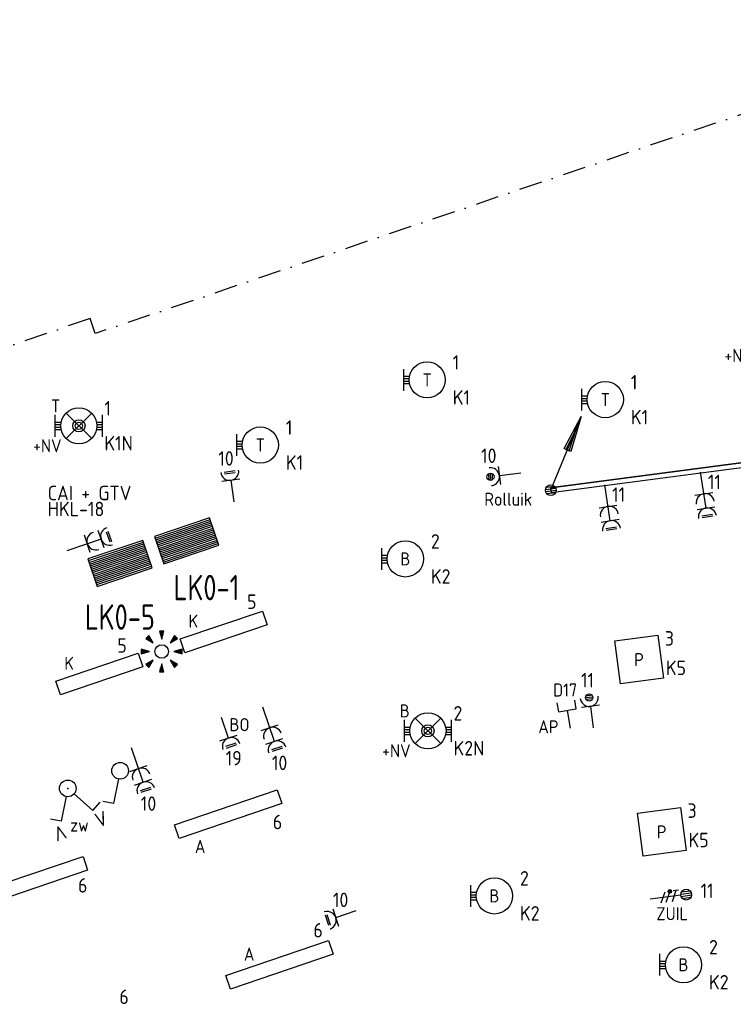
# Model space of a CAD drawing. Header units: millimetres. Extents: x -11937 to 214890, y -181324 to 108665.
# Tile 44 of 47: x 45740 to 55596, y 47606 to 61211. Entities that reach past the tile are written whole.
import ezdxf
from ezdxf.enums import TextEntityAlignment as Align

# ---------------------------------------------------------------- set-up
doc = ezdxf.new("R2010")
doc.units = ezdxf.units.MM
doc.header["$LTSCALE"] = 100
doc.linetypes.add('DASHDOT2', pattern=[12.7, 6.35, -3.175, 0, -3.175])
for name, color, linetype in [('EB6110--_ATTRIB', 2, 'Continuous'), ('EB62204-_ATTRIB', 2, 'Continuous'), ('EB62205-_ATTRIB', 2, 'Continuous'), ('EB63101-_ATTRIB', 2, 'Continuous'), ('EB63102-_ATTRIB', 2, 'Continuous'), ('EB63106-_ATTRIB', 2, 'Continuous'), ('EB6441--_ATTRIB', 2, 'Continuous'), ('EL6110--_CEN-NOODSTR', 3, 'Continuous'), ('EL61303-_WANDGOOT', 3, 'Continuous'), ('EL62203-_KRACHT-WCD230', 3, 'Continuous'), ('EL62204-_KRACHT-ASP230', 3, 'Continuous'), ('EL62205-_KRACHT-KAST', 3, 'Continuous'), ('EL63101-_LICHT-ARM', 3, 'Continuous'), ('EL63102-_LICHT-SCH', 3, 'Continuous'), ('EL63103-_LICHT-WCD230V', 3, 'Continuous'), ('EL63106-_LICHT-WCDPLAF', 3, 'Continuous'), ('EL63501-_NOODVRL-ARM', 3, 'Continuous'), ('EL6441--_DATACOM', 3, 'Continuous')]:
    doc.layers.add(name, color=color, linetype=linetype)
doc.layers.add('GRENS', color=210, linetype='DASHDOT2', lineweight=30)
doc.styles.add('2_0', font='iso', dxfattribs={"height": 200})
doc.styles.add('ISO', font='iso.shx', dxfattribs={"height": 220})
doc.styles.add('NORATT', font='iso.shx')
doc.styles.add('NORDIM', font='isocp.shx')
doc.styles.get("Standard").update_dxf_attribs({"font": 'arial.ttf'})

# ---------------------------------------------------------------- blocks, each defined once
blk = doc.blocks.new('ES3W1L')
for p, q in [((1.25, 0), (-1.25, 0)), ((-0.75, 1.25), (0.75, 1.25)), ((-0.75, 1), (0.75, 1)), ((0, 0), (0, -3))]:
    blk.add_line(p, q)
blk.add_arc((0, 1.25), 1.25, 180, 0)
at = {"style": 'NORATT'}
for tag, flags, p in [('VERMOGEN', 9, (-2.5, 3)), ('GROEP', 8, (0, 3)), ('SCHAK', 8, (2.5, 3)), ('GELIJK', 9, (5, 3)), ('KAST', 9, (7, 3)), ('TAL', 8, (2.5, 3))]:
    blk.add_attdef(tag, text='', height=1.8, rotation=90, dxfattribs=dict(at, flags=flags)).set_placement(p, align=Align.MIDDLE_CENTER)
at = {"style": 'NORATT', "flags": 8}
blk.add_attdef('DOEL', text='', height=1.8, rotation=90, dxfattribs=at).set_placement((-2.5, 3), align=Align.MIDDLE_LEFT)
at = {"style": 'NORATT', "flags": 9}
blk.add_attdef('M_CODE', text='', height=1.8, dxfattribs=at).set_placement((0, 0), align=Align.MIDDLE_CENTER)
blk = doc.blocks.new('ES3G10')
for p, q in [((-3.25, -1.5), (-3.25, 1.5)), ((-3.25, 0.52), (-2.44, 0.52)), ((-3.25, 0.17), (-2.49, 0.17)), ((-3.25, -0.17), (-2.49, -0.17)), ((-3.25, -0.52), (-2.44, -0.52))]:
    blk.add_line(p, q)
blk.add_circle((0, 0), 2.5)
at = {"style": 'NORATT', "flags": 9}
blk.add_attdef('GELIJK', text='', height=1.8, dxfattribs=at).set_placement((3.5, 5), align=Align.MIDDLE_CENTER)
at = {"color": 6, "style": 'NORATT'}
for tag, flags, p in [('SCHAK', 8, (3.5, 2.75)), ('A_CODE', 8, (0, 0)), ('GROEP', 8, (-3.5, -2.75)), ('KAST', 9, (3.5, -2.75))]:
    blk.add_attdef(tag, text='', height=1.8, dxfattribs=dict(at, flags=flags)).set_placement(p, align=Align.MIDDLE)
blk = doc.blocks.new('ES652141')
for p, q in [((-0.2, 3.75), (-0.2, 3)), ((0, 3.75), (0, 2.25)), ((0.2, 3.75), (0.2, 3)), ((-2.79, 2.51), (-2.26, 1.98)), ((-2.65, 2.65), (-1.59, 1.59)), ((-2.51, 2.79), (-1.98, 2.26)), ((2.65, 2.65), (1.59, 1.59)), ((2.51, 2.79), (1.98, 2.26)), ((2.79, 2.51), (2.26, 1.98)), ((-3.75, 0.2), (-3, 0.2)), ((-3.75, 0), (-2.25, 0)), ((3.75, 0), (2.25, 0)), ((3.75, 0.2), (3, 0.2)), ((-3.75, -0.2), (-3, -0.2)), ((-2.65, -2.65), (-1.59, -1.59)), ((2.65, -2.65), (1.59, -1.59)), ((3.75, -0.2), (3, -0.2)), ((-2.79, -2.51), (-2.26, -1.98)), ((-2.51, -2.79), (-1.98, -2.26)), ((-0.2, -3.75), (-0.2, -3)), ((0, -3.75), (0, -2.25)), ((0.2, -3.75), (0.2, -3)), ((2.51, -2.79), (1.98, -2.26)), ((2.79, -2.51), (2.26, -1.98))]:
    blk.add_line(p, q)
for points in [[(0, 2.25), (0.4, 3.75), (-0.4, 3.75)], [(-1.59, 1.59), (-2.37, 2.93), (-2.93, 2.37)], [(1.59, 1.59), (2.93, 2.37), (2.37, 2.93)], [(-2.25, 0), (-3.75, 0.4), (-3.75, -0.4)], [(2.25, 0), (3.75, -0.4), (3.75, 0.4)], [(-1.59, -1.59), (-2.93, -2.37), (-2.37, -2.93)], [(1.59, -1.59), (2.37, -2.93), (2.93, -2.37)], [(0, -2.25), (-0.4, -3.75), (0.4, -3.75)]]:
    blk.add_lwpolyline(points, close=True)
blk.add_circle((0, 0), 1.25)
at = {"style": 'NORATT'}
blk.add_attdef('NUMMER', text='', height=1.8, dxfattribs=at).set_placement((0, 5), align=Align.MIDDLE)
for tag, flags, p in [('PANEEL', 9, (0, 3)), ('CODE', 9, (1, 3.5)), ('GRP', 8, (0, -5)), ('RUIMTE', 9, (0, -7.5))]:
    blk.add_attdef(tag, text='', height=1.8, dxfattribs=dict(at, flags=flags)).set_placement(p, align=Align.MIDDLE_LEFT)
at = {"style": 'NORATT', "flags": 8}
blk.add_attdef('M_CODE', text='', height=1.8, dxfattribs=at).set_placement((0, 0), align=Align.MIDDLE_CENTER)
blk = doc.blocks.new('EJ3P31')
at = {"color": 0}
blk.add_lwpolyline([(-7.5, -1), (-7.5, 1), (7.5, 1), (7.5, -1)], close=True, dxfattribs=at)
at = {"style": 'NORATT', "flags": 9}
blk.add_attdef('GELIJK', text='', height=1.8, dxfattribs=at).set_placement((3.5, 5), align=Align.MIDDLE_CENTER)
at = {"color": 0, "style": 'NORATT'}
for tag, flags, p in [('A_CODE', 8, (-3.5, 2.75)), ('SCHAK', 8, (3.5, 2.75)), ('GROEP', 8, (-3.5, -2.75)), ('KAST', 9, (3.5, -2.75))]:
    blk.add_attdef(tag, text='', height=1.8, dxfattribs=dict(at, flags=flags)).set_placement(p, align=Align.MIDDLE)
blk = doc.blocks.new('ES3W2L')
for p, q in [((-0.75, 3.25), (0.75, 3.25)), ((-0.75, 3), (0.75, 3)), ((1.25, 2), (-1.25, 2)), ((0, 2), (0, -3)), ((1.25, 0), (-1.25, 0))]:
    blk.add_line(p, q)
for centre in [(0, 3.25), (0, 1.25)]:
    blk.add_arc(centre, 1.25, 180, 0)
at = {"style": 'NORATT'}
for tag, flags, p in [('VERMOGEN', 9, (-2.5, 5)), ('GROEP', 8, (0, 5)), ('SCHAK', 8, (2.5, 5)), ('GELIJKI', 9, (5, 5)), ('GELIJK', 9, (5, 5)), ('TAL', 8, (2.5, 5)), ('KAST', 9, (7, 5))]:
    blk.add_attdef(tag, text='', height=1.8, rotation=90, dxfattribs=dict(at, flags=flags)).set_placement(p, align=Align.MIDDLE_CENTER)
at = {"style": 'NORATT', "flags": 8}
blk.add_attdef('DOEL', text='', height=1.8, rotation=90, dxfattribs=at).set_placement((-2.5, 5), align=Align.MIDDLE_LEFT)
at = {"style": 'NORATT'}
for tag, height, flags, p in [('GROEPI', 1.8, 9, (0, 9.5)), ('CODE', 3.5, 8, (0, 4.5)), ('M_CODE', 1.8, 9, (0, 0)), ('VERMOGENI', 1.8, 9, (0, -9.5)), ('DOELI', 1.8, 9, (0, -11.5))]:
    blk.add_attdef(tag, text='', height=height, dxfattribs=dict(at, flags=flags)).set_placement(p, align=Align.MIDDLE_CENTER)
blk = doc.blocks.new('ES3S1')
blk.add_lwpolyline([(0.58, 1), (2.31, 4), (3.61, 3.25)])
blk.add_circle((0, 0), 1.15)
at = {"style": 'NORATT'}
for tag, flags, p in [('SCHAK', 8, (3, 5.5)), ('KAST', 9, (-3, 0.5)), ('M_CODE', 9, (0, 0)), ('DOEL', 9, (-3, -2)), ('GROEP', 9, (-3, -4.5))]:
    blk.add_attdef(tag, text='', height=1.8, dxfattribs=dict(at, flags=flags)).set_placement(p, align=Align.MIDDLE_CENTER)
blk = doc.blocks.new('EJ3P13')
at = {"color": 0}
blk.add_lwpolyline([(-3, -3), (-3, 3), (3, 3), (3, -3)], close=True, dxfattribs=at)
at = {"style": 'NORATT', "flags": 9}
blk.add_attdef('GELIJK', text='', height=1.8, dxfattribs=at).set_placement((3.5, 5), align=Align.MIDDLE_CENTER)
at = {"color": 0, "style": 'NORATT'}
for tag, flags, p in [('SCHAK', 8, (3.5, 4.75)), ('A_CODE', 8, (0, 0)), ('GROEP', 8, (-3.5, -4.75)), ('KAST', 9, (3.5, -4.75))]:
    blk.add_attdef(tag, text='', height=1.8, dxfattribs=dict(at, flags=flags)).set_placement(p, align=Align.MIDDLE)
blk = doc.blocks.new('WGE')
blk.add_lwpolyline([(-1, -0.5), (0, -0.5), (0, 0.5), (-1, 0.5)])
at = {"style": '2_0', "flags": 9}
for tag in ['HULPSTUK', 'SCHOT']:
    blk.add_attdef(tag, text='', height=0.5, dxfattribs=at).set_placement((0, 0), align=Align.MIDDLE)
blk = doc.blocks.new('EJ3P21')
at = {"color": 0}
blk.add_lwpolyline([(-6, -1), (-6, 1), (6, 1), (6, -1)], close=True, dxfattribs=at)
at = {"style": 'NORATT'}
for tag, height, flags, p in [('GROEPI', 1.8, 9, (0, 9.5)), ('CODE', 3.5, 8, (0, 4.5)), ('GELIJK', 1.8, 9, (3.5, 5)), ('M_CODE', 1.8, 9, (0, 0)), ('VERMOGEN', 1.8, 9, (0, -5.5)), ('DOEL', 1.8, 9, (0, -7.5)), ('VERMOGENI', 1.8, 9, (0, -9.5)), ('DOELI', 1.8, 9, (0, -11.5))]:
    blk.add_attdef(tag, text='', height=height, dxfattribs=dict(at, flags=flags)).set_placement(p, align=Align.MIDDLE_CENTER)
at = {"style": 'NORATT', "flags": 9}
for tag in ['GELIJKI', 'TAL']:
    blk.add_attdef(tag, text='', height=1.8, rotation=90, dxfattribs=at).set_placement((5, 2.75), align=Align.MIDDLE_CENTER)
at = {"style": 'NORATT'}
for tag, flags, p in [('SCHAK', 8, (3.5, 2.8)), ('A_CODE', 8, (0, 0)), ('GROEP', 8, (-3.5, -2.8)), ('KAST', 9, (3.5, -2.8))]:
    blk.add_attdef(tag, text='', height=1.8, dxfattribs=dict(at, flags=flags)).set_placement(p, align=Align.MIDDLE)
blk = doc.blocks.new('ES3W1P')
at = {"color": 0}
for p, q in [((0.43, 1.5), (-0.43, 1.5)), ((1.25, 0), (-1.25, 0)), ((0.5, 1.25), (-0.5, 1.25)), ((0.43, 1), (-0.43, 1)), ((0, 0), (0, -3))]:
    blk.add_line(p, q, dxfattribs=at)
blk.add_circle((0, 1.25), 0.5, dxfattribs=at)
blk.add_arc((0, 1.25), 1.25, 180, 0, dxfattribs=at)
at = {"style": 'NORATT'}
for tag, flags, p in [('VERMOGEN', 9, (-2.5, 3.5)), ('GROEP', 8, (0, 3.5)), ('SCHAK', 8, (2.5, 3.5)), ('GELIJK', 9, (5, 3.5)), ('TAL', 8, (2.5, 3.5)), ('KAST', 9, (7, 3.5))]:
    blk.add_attdef(tag, text='', height=1.8, rotation=90, dxfattribs=dict(at, flags=flags)).set_placement(p, align=Align.MIDDLE_CENTER)
at = {"style": 'NORATT', "flags": 8}
blk.add_attdef('DOEL', text='', height=1.8, rotation=90, dxfattribs=at).set_placement((-2.5, 3.5), align=Align.MIDDLE_LEFT)
at = {"style": 'NORATT', "flags": 9}
blk.add_attdef('M_CODE', text='', height=1.8, dxfattribs=at).set_placement((0, 0), align=Align.MIDDLE_CENTER)
blk = doc.blocks.new('ES111351')
blk.add_line((0, -0.5), (0, -3))
blk.add_lwpolyline([(-1.25, 0.75), (-1.25, -0.5), (1.25, -0.5), (1.25, 0.75)])
at = {"style": 'NORATT', "flags": 8}
blk.add_attdef('NUMMER', text='', height=1.8, rotation=90, dxfattribs=at).set_placement((0, 2.5), align=Align.MIDDLE_LEFT)
at = {"style": 'NORATT'}
for tag, flags, p in [('CODE', 9, (1, 3.5)), ('PANEEL', 9, (0, 3)), ('GRP', 8, (0, -5)), ('RUIMTE', 9, (0, -7.5))]:
    blk.add_attdef(tag, text='', height=1.8, dxfattribs=dict(at, flags=flags)).set_placement(p, align=Align.MIDDLE_LEFT)
at = {"style": 'NORATT', "flags": 8}
blk.add_attdef('M_CODE', text='', height=1.8, dxfattribs=at).set_placement((0, 0), align=Align.MIDDLE_CENTER)
blk = doc.blocks.new('EH100000')
at = {"linetype": 'ByBlock'}
for p, q in [((1, 0.5), (0, 0.5)), ((1, 0.5, 1), (0, 0.5, 1)), ((0, -0.5, 1), (1, -0.5, 1)), ((1, -0.5), (0, -0.5))]:
    blk.add_line(p, q, dxfattribs=at)
at = {"linetype": 'ByBlock', "invisible_edges": 15}
for points in [[(1, -0.5), (0, -0.5), (0, 0.5), (1, 0.5)], [(0, 0.5), (1, 0.5), (1, 0.5, 1), (0, 0.5, 1)], [(0, -0.5, 1), (1, -0.5, 1), (1, -0.5), (0, -0.5)]]:
    blk.add_3dface(points, dxfattribs=at)
at = {"linetype": 'ByBlock', "style": '2_0', "flags": 8}
blk.add_attdef('FUNCTIE', text='', height=0.5, dxfattribs=at).set_placement((0.5, 0), align=Align.MIDDLE)
at = {"linetype": 'ByBlock', "flags": 9}
blk.add_attdef('SCHOT', text='', height=0.5, dxfattribs=at).set_placement((0.5, 0), align=Align.MIDDLE)
blk = doc.blocks.new('ES111201')
at = {"color": 0}
for p, q in [((0.38, 0.65), (5.5, 9.53)), ((0.73, 0.15), (-0.73, 0.15)), ((0.6, 0.45), (-0.6, 0.45)), ((0.73, -0.15), (-0.73, -0.15)), ((0.6, -0.45), (-0.6, -0.45))]:
    blk.add_line(p, q, dxfattribs=at)
for points in [[(2.57, 5.45), (5.5, 9.53), (3.43, 4.95)], [(3.22, 5.07), (4.63, 8.01), (2.78, 5.32)]]:
    blk.add_lwpolyline(points, close=True, dxfattribs=at)
blk.add_circle((0, 0), 0.75, dxfattribs=at)
at = {"style": 'NORATT', "flags": 9}
for tag in ['GELIJKI', 'TAL']:
    blk.add_attdef(tag, text='', height=1.8, rotation=90, dxfattribs=at).set_placement((5, 11.28), align=Align.MIDDLE_CENTER)
at = {"style": 'NORATT'}
for tag, height, flags, p in [('GROEPI', 1.8, 9, (0, 9.5)), ('GROEP', 1.8, 8, (0, 7.5)), ('CODE', 3.5, 8, (0, 4.5)), ('M_CODE', 1.8, 8, (0, 0)), ('KAST', 1.8, 9, (0, -3.5)), ('VERMOGEN', 1.8, 9, (0, -5.5)), ('DOEL', 1.8, 9, (0, -7.5)), ('VERMOGENI', 1.8, 9, (0, -9.5)), ('DOELI', 1.8, 9, (0, -11.5))]:
    blk.add_attdef(tag, text='', height=height, dxfattribs=dict(at, flags=flags)).set_placement(p, align=Align.MIDDLE_CENTER)
blk = doc.blocks.new('ES3SZ')
at = {"color": 0}
for points in [[(-0.58, 1), (-2.31, 4), (-3.61, 3.25)], [(0.58, 1), (2.31, 4), (3.61, 3.25)]]:
    blk.add_lwpolyline(points, dxfattribs=at)
blk.add_circle((0, 0), 1.15, dxfattribs=at)
blk.add_point((0, 0), dxfattribs=at)
blk.add_point((0, 0), dxfattribs=at)
at = {"color": 2, "style": 'ISO'}
blk.add_text('V', height=2, rotation=180, dxfattribs=at).set_placement((-3, 5.5), align=Align.MIDDLE_CENTER)
blk.add_text('V', height=2, dxfattribs=at).set_placement((3, 5.5), align=Align.MIDDLE_CENTER)
at = {"style": 'NORATT'}
for tag, flags, p in [('SCHAK', 8, (3, 5.5)), ('KAST', 9, (-3, 0.5)), ('M_CODE', 8, (0, 0)), ('DOEL', 9, (-3, -2)), ('GROEP', 9, (-3, -4.5))]:
    blk.add_attdef(tag, text='', height=1.8, dxfattribs=dict(at, flags=flags)).set_placement(p, align=Align.MIDDLE_CENTER)
for tag, flags, p in [('CODE', 9, (1, 3.5)), ('PANEEL', 9, (0, 3)), ('GRP', 8, (0, -5)), ('RUIMTE', 9, (0, -7.5))]:
    blk.add_attdef(tag, text='', height=1.8, dxfattribs=dict(at, flags=flags)).set_placement(p, align=Align.MIDDLE_LEFT)
blk = doc.blocks.new('EJ3T01')
at = {"color": 0}
for p, q in [((-3.25, -1.5), (-3.25, 1.5)), ((-1.77, 1.77), (1.77, -1.77)), ((1.77, 1.77), (-1.77, -1.77)), ((3.25, -1.5), (3.25, 1.5)), ((-3.25, 0.52), (-2.44, 0.52)), ((-3.25, 0.17), (-2.49, 0.17)), ((2.44, 0.52), (3.25, 0.52)), ((2.49, 0.17), (3.25, 0.17)), ((-3.25, -0.17), (-2.49, -0.17)), ((-3.25, -0.52), (-2.44, -0.52)), ((2.44, -0.52), (3.25, -0.52)), ((2.49, -0.17), (3.25, -0.17))]:
    blk.add_line(p, q, dxfattribs=at)
blk.add_lwpolyline([(1.77, -1.77), (1.75, -1.75)], dxfattribs=at)
for radius in [2.5, 0.85, 0.5]:
    blk.add_circle((0, 0), radius, dxfattribs=at)
at = {"style": 'NORATT', "flags": 9}
blk.add_attdef('GELIJK', text='', height=1.8, dxfattribs=at).set_placement((3.5, 5), align=Align.MIDDLE_CENTER)
at = {"color": 0, "style": 'NORATT'}
for tag, flags, p in [('A_CODE', 8, (-3.5, 2.75)), ('SCHAK', 8, (3.5, 2.75)), ('GROEP', 8, (-3.5, -2.75)), ('KAST', 9, (3.5, -2.75))]:
    blk.add_attdef(tag, text='', height=1.8, dxfattribs=dict(at, flags=flags)).set_placement(p, align=Align.MIDDLE)
blk = doc.blocks.new('ES111261')
at = {"color": 0}
for p, q in [((-5, 1.75), (5, 1.75)), ((-5, 1.5), (5, 1.5)), ((-5, 1.25), (5, 1.25)), ((-5, 1), (5, 1)), ((-5, 0.75), (5, 0.75)), ((-5, 0.5), (5, 0.5)), ((-5, 0.25), (5, 0.25)), ((-5, 0), (5, 0)), ((-5, -0.25), (5, -0.25)), ((-5, -0.5), (5, -0.5)), ((-5, -0.75), (5, -0.75)), ((-5, -1), (5, -1)), ((-5, -1.25), (5, -1.25)), ((-5, -1.5), (5, -1.5)), ((-5, -1.75), (5, -1.75)), ((-5, -2), (5, -2))]:
    blk.add_line(p, q, dxfattribs=at)
blk.add_lwpolyline([(-5, -2), (5, -2), (5, 2), (-5, 2)], close=True, dxfattribs=at)
at = {"style": 'NORATT'}
for tag, height, flags, p in [('GROEPI', 1.8, 9, (0, 9.5)), ('GROEP', 1.8, 8, (0, 7.5)), ('CODE', 3.5, 8, (0, 4.5)), ('M_CODE', 1.8, 9, (0, 0)), ('KAST', 1.8, 9, (0, -3.5)), ('VERMOGEN', 1.8, 9, (0, -5.5)), ('DOEL', 1.8, 9, (0, -7.5)), ('VERMOGENI', 1.8, 9, (0, -9.5)), ('DOELI', 1.8, 9, (0, -11.5))]:
    blk.add_attdef(tag, text='', height=height, dxfattribs=dict(at, flags=flags)).set_placement(p, align=Align.MIDDLE_CENTER)
at = {"style": 'NORATT', "flags": 9}
for tag in ['GELIJKI', 'TAL']:
    blk.add_attdef(tag, text='', height=1.8, rotation=90, dxfattribs=at).set_placement((5, 3.75), align=Align.MIDDLE_CENTER)
at = {"color": 0, "style": 'NORATT', "flags": 9}
blk.add_attdef('RUIMTE', text='', height=1.8, dxfattribs=at).set_placement((0, -9.5), align=Align.MIDDLE)
blk = doc.blocks.new('ES3X5')
at = {"color": 0}
for p, q in [((-0.15, 1.27), (-0.15, 2.73)), ((0.15, 1.27), (0.15, 2.73)), ((-0.45, 1.4), (-0.45, 2.6)), ((0.45, 1.4), (0.45, 2.6)), ((0, 1.25), (0, -3))]:
    blk.add_line(p, q, dxfattribs=at)
at = {"color": 1}
for p, q in [((-0.88, -0.38), (-0.88, 0.01)), ((-0.78, -0.42), (-0.78, 0.06)), ((-0.73, 1.04), (-0.73, 0.3)), ((-0.73, 0.67), (0.73, -0.07)), ((-0.69, -0.42), (-0.69, 0.06)), ((-0.59, -0.38), (-0.59, 0.01)), ((-0.73, -0.18), (0.73, -0.92)), ((-0.73, -0.88), (0.73, -1.62))]:
    blk.add_line(p, q, dxfattribs=at)
at = {"color": 0}
blk.add_circle((0, 2), 0.75, dxfattribs=at)
at = {"color": 1}
blk.add_circle((-0.73, -0.18), 0.245, dxfattribs=at)
at = {"style": 'NORATT'}
for tag, flags, p in [('VERMOGEN', 9, (-2.5, 4.5)), ('GROEP', 8, (0, 4.5)), ('SCHAK', 8, (2.5, 4.5)), ('KAST', 9, (7, 4.5)), ('DOEL', 8, (-2.5, 1))]:
    blk.add_attdef(tag, text='', height=1.8, rotation=90, dxfattribs=dict(at, flags=flags)).set_placement(p, align=Align.MIDDLE_LEFT)
for tag, flags, p in [('GELIJK', 9, (5, 4.5)), ('TAL', 8, (2.5, 4.5))]:
    blk.add_attdef(tag, text='', height=1.8, rotation=90, dxfattribs=dict(at, flags=flags)).set_placement(p, align=Align.MIDDLE_CENTER)
at = {"style": 'NORATT', "flags": 9}
blk.add_attdef('M_CODE', text='', height=1.8, dxfattribs=at).set_placement((0, 0), align=Align.MIDDLE_CENTER)

msp = doc.modelspace()

# ---------------------------------------------------------------- linework, layer by layer
at = {"layer": 'GRENS', "ltscale": 0.5}
for p, q in [((59561, 61211, -16800), (46782, 56873, -16800)), ((46711, 57081, -16800), (44145, 56207, -16800)), ((46782, 56873, -16800), (46711, 57081, -16800))]:
    msp.add_line(p, q, dxfattribs=at)

# ---------------------------------------------------------------- block references
at = {"layer": 'EL6110--_CEN-NOODSTR', "xscale": 100, "yscale": 100, "zscale": 100, "rotation": 198.750000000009}
msp.add_blockref('ES3W2L', (49193, 51429, -16800), dxfattribs=at)
at = {"layer": 'EL61303-_WANDGOOT', "yscale": 65, "zscale": 210}
for name, p, xscale, rotation in [('EH100000', (55809, 55070, -16000), 2757, 187.5000000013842), ('WGE', (53075, 54710, -16210), 210, 187.5), ('WGE', (53075, 54710, -16000), 210, 187.5000000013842)]:
    msp.add_blockref(name, p, dxfattribs=dict(at, xscale=xscale, rotation=rotation))
at = {"layer": 'EL62203-_KRACHT-WCD230', "xscale": 99.9999999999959, "yscale": 99.9999999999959, "zscale": 99.9999999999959, "rotation": 188.6999999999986}
for p in [(55189, 54661, -16210), (53865, 54486, -16210)]:
    msp.add_blockref('ES3W2L', p, dxfattribs=at)
at = {"layer": 'EL62204-_KRACHT-ASP230'}
ref = msp.add_blockref('ES3X5', (54747, 49096, -16800), dxfattribs=dict(at, xscale=100, yscale=100, zscale=100, rotation=277.4999999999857))
ref.add_attrib('DOEL', 'ZUIL', dxfattribs={"layer": 'EB62204-_ATTRIB', "color": 1, "height": 180, "style": 'NORATT', "flags": 8}).set_placement((54533, 48858, -16800), align=Align.MIDDLE_LEFT)
at = {"layer": 'EL62205-_KRACHT-KAST', "xscale": 100, "yscale": 100, "zscale": 100, "rotation": 7.500000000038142}
msp.add_blockref('ES111201', (53075, 54710, -16210), dxfattribs=at)
at = {"layer": 'EL62205-_KRACHT-KAST'}
ref = msp.add_blockref('ES111261', (48047, 54011, -11800), dxfattribs=dict(at, xscale=79.99999999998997, yscale=100, zscale=100, rotation=18.75031577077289))
ref.add_attrib('CODE', 'LK0-1', dxfattribs={"layer": 'EB62205-_ATTRIB', "color": 3, "height": 350, "style": 'NORATT', "width": 0.846497, "flags": 8}).set_placement((48319, 53364, -11800), align=Align.MIDDLE_CENTER)
ref = msp.add_blockref('ES111261', (47126, 53699, -11800), dxfattribs=dict(at, xscale=79.99999999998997, yscale=100, zscale=100, rotation=18.75031577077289))
ref.add_attrib('CODE', 'LK0-5', dxfattribs={"layer": 'EB62205-_ATTRIB', "color": 3, "height": 350, "style": 'NORATT', "width": 0.846497, "flags": 8}).set_placement((47124, 52957, -11800), align=Align.MIDDLE_CENTER)
at = {"layer": 'EL63101-_LICHT-ARM'}
ref = msp.add_blockref('ES3G10', (51368, 56234, -14400), dxfattribs=dict(at, xscale=100, yscale=100, zscale=100))
ref.add_attrib('A_CODE', 'T', dxfattribs={"layer": 'EB63101-_ATTRIB', "color": 1, "height": 180, "style": 'NORATT', "flags": 8}).set_placement((51368, 56234, -14400), align=Align.MIDDLE)
ref = msp.add_blockref('ES3G10', (53828, 55961, -14400), dxfattribs=dict(at, xscale=100, yscale=100, zscale=100))
ref.add_attrib('A_CODE', 'T', dxfattribs={"layer": 'EB63101-_ATTRIB', "color": 1, "height": 180, "style": 'NORATT', "flags": 8}).set_placement((53828, 55961, -14400), align=Align.MIDDLE)
ref = msp.add_blockref('ES3G10', (49063, 55334, -14400), dxfattribs=dict(at, xscale=100, yscale=100, zscale=100))
ref.add_attrib('A_CODE', 'T', dxfattribs={"layer": 'EB63101-_ATTRIB', "color": 1, "height": 180, "style": 'NORATT', "flags": 8}).set_placement((49063, 55334, -14400), align=Align.MIDDLE)
ref = msp.add_blockref('ES3G10', (51066, 53760, -14400), dxfattribs=dict(at, xscale=100, yscale=100, zscale=100))
ref.add_attrib('A_CODE', 'B', dxfattribs={"layer": 'EB63101-_ATTRIB', "color": 1, "height": 180, "style": 'NORATT', "flags": 8}).set_placement((51066, 53760, -14400), align=Align.MIDDLE)
ref = msp.add_blockref('EJ3P21', (48558, 52752, -16800), dxfattribs=dict(at, xscale=99.99999999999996, yscale=99.99999999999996, zscale=99.99999999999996, rotation=18.70000000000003))
ref.add_attrib('A_CODE', 'K', dxfattribs={"layer": 'EB6110--_ATTRIB', "color": 1, "height": 180, "style": 'NORATT', "flags": 8}).set_placement((48139, 52901, -16800), align=Align.MIDDLE)
at = {"layer": 'EL63101-_LICHT-ARM', "xscale": 75, "yscale": 75, "zscale": 75}
msp.add_blockref('ES652141', (47701, 52481), dxfattribs=at)
at = {"layer": 'EL63101-_LICHT-ARM'}
ref = msp.add_blockref('EJ3P13', (54294, 52369), dxfattribs=dict(at, xscale=100.0000000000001, yscale=100.0000000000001, zscale=100.0000000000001, rotation=7.499999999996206))
ref.add_attrib('A_CODE', 'P', dxfattribs={"layer": 'EB63101-_ATTRIB', "color": 1, "height": 180, "style": 'NORATT', "flags": 8}).set_placement((54294, 52369), align=Align.MIDDLE)
ref = msp.add_blockref('EJ3P21', (46841, 52170, -16800), dxfattribs=dict(at, xscale=100, yscale=100, zscale=100, rotation=18.7))
ref.add_attrib('A_CODE', 'K', dxfattribs={"layer": 'EB6110--_ATTRIB', "color": 1, "height": 180, "style": 'NORATT', "flags": 8}).set_placement((46422, 52318, -16800), align=Align.MIDDLE)
ref = msp.add_blockref('EJ3P31', (48619, 50234), dxfattribs=dict(at, xscale=100.0000000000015, yscale=100.0000000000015, zscale=100.0000000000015, rotation=18.69999999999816))
ref.add_attrib('A_CODE', 'A', dxfattribs={"layer": 'EB63101-_ATTRIB', "color": 1, "height": 180, "style": 'NORATT', "flags": 8}).set_placement((48232, 49787), align=Align.MIDDLE)
ref = msp.add_blockref('EJ3P13', (54607, 49989), dxfattribs=dict(at, xscale=100.0000000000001, yscale=100.0000000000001, zscale=100.0000000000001, rotation=7.499999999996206))
ref.add_attrib('A_CODE', 'P', dxfattribs={"layer": 'EB63101-_ATTRIB', "color": 1, "height": 180, "style": 'NORATT', "flags": 8}).set_placement((54607, 49989), align=Align.MIDDLE)
ref = msp.add_blockref('EJ3P31', (45936, 49313), dxfattribs=dict(at, xscale=100.0000000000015, yscale=100.0000000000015, zscale=100.0000000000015, rotation=18.69999999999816))
ref.add_attrib('A_CODE', 'A', dxfattribs={"layer": 'EB63101-_ATTRIB', "color": 1, "height": 180, "style": 'NORATT', "flags": 8}).set_placement((45513, 48883), align=Align.MIDDLE)
ref = msp.add_blockref('ES3G10', (52296, 49104, -14423), dxfattribs=dict(at, xscale=100, yscale=100, zscale=100))
ref.add_attrib('A_CODE', 'B', dxfattribs={"layer": 'EB63101-_ATTRIB', "color": 1, "height": 180, "style": 'NORATT', "flags": 8}).set_placement((52296, 49104, -14423), align=Align.MIDDLE)
ref = msp.add_blockref('EJ3P31', (49328, 48152), dxfattribs=dict(at, xscale=100.0000000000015, yscale=100.0000000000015, zscale=100.0000000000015, rotation=18.69999999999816))
ref.add_attrib('A_CODE', 'A', dxfattribs={"layer": 'EB63101-_ATTRIB', "color": 1, "height": 180, "style": 'NORATT', "flags": 8}).set_placement((48909, 48300), align=Align.MIDDLE)
ref = msp.add_blockref('ES3G10', (54907, 48152, -14649), dxfattribs=dict(at, xscale=100, yscale=100, zscale=100))
ref.add_attrib('A_CODE', 'B', dxfattribs={"layer": 'EB63101-_ATTRIB', "color": 1, "height": 180, "style": 'NORATT', "flags": 8}).set_placement((54907, 48152, -14649), align=Align.MIDDLE)
at = {"layer": 'EL63102-_LICHT-SCH', "xscale": 99.99999999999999, "yscale": 99.99999999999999, "zscale": 99.99999999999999, "rotation": 198.7499999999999}
msp.add_blockref('ES3S1', (47127, 50833, -15600), dxfattribs=at)
at = {"layer": 'EL63102-_LICHT-SCH'}
ref = msp.add_blockref('ES3SZ', (46404, 50590, -15600), dxfattribs=dict(at, xscale=99.99999999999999, yscale=99.99999999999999, zscale=99.99999999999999, rotation=198.7500000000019))
ref.add_attrib('SCHAK', 'zw', dxfattribs={"layer": 'EB63102-_ATTRIB', "color": 1, "height": 180, "style": 'NORATT', "flags": 8}).set_placement((46565, 50083, -16800), align=Align.MIDDLE_CENTER)
at = {"layer": 'EL63103-_LICHT-WCD230V'}
for name, p, xscale, yscale, zscale, rotation in [('ES3W1L', (48656, 54847), 99.99999999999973, 99.99999999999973, 99.99999999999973, 7.50000000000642), ('ES3W2L', (46675, 53969), 100, 100, 100, 288.7496635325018), ('ES3W2L', (47380, 50864, -570), 99.99999999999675, 99.99999999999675, 99.99999999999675, 198.749999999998), ('ES3W1L', (50105, 48805, -16800), 99.99999999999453, 99.99999999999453, 99.99999999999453, 108.7500000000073)]:
    msp.add_blockref(name, p, dxfattribs=dict(at, xscale=xscale, yscale=yscale, zscale=zscale, rotation=rotation))
ref = msp.add_blockref('ES3W1L', (48623, 51285), dxfattribs=dict(at, xscale=99.99999999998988, yscale=99.99999999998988, zscale=99.99999999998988, rotation=198.8510108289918))
ref.add_attrib('DOEL', 'BO', dxfattribs={"layer": '0', "color": 1, "height": 180, "style": 'NORATT', "flags": 8}).set_placement((48637, 51470), align=Align.MIDDLE_LEFT)
at = {"layer": 'EL63106-_LICHT-WCDPLAF'}
ref = msp.add_blockref('ES3W1P', (52365, 54912), dxfattribs=dict(at, xscale=99.99999999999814, yscale=99.99999999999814, zscale=99.99999999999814, rotation=97.49983788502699))
ref.add_attrib('DOEL', 'Rolluik', dxfattribs={"layer": 'EB63106-_ATTRIB', "color": 1, "height": 180, "style": 'NORATT', "flags": 8}).set_placement((52819, 54585), align=Align.MIDDLE_RIGHT)
at = {"layer": 'EL63106-_LICHT-WCDPLAF', "xscale": 100.0000000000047, "yscale": 100.0000000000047, "zscale": 100.0000000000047, "rotation": 7.274622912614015}
msp.add_blockref('ES3W1P', (53622, 51722, -14850), dxfattribs=at)
at = {"layer": 'EL63501-_NOODVRL-ARM'}
ref = msp.add_blockref('EJ3T01', (56105, 56846, -14400), dxfattribs=dict(at, xscale=100, yscale=100, zscale=100))
ref.add_attrib('A_CODE', 'T', dxfattribs={"layer": '0', "color": 1, "height": 180, "style": 'NORATT', "flags": 8}).set_placement((55785, 57121, -14400), align=Align.MIDDLE)
ref.add_attrib('GROEP', '+NV', dxfattribs={"layer": '0', "color": 1, "height": 180, "style": 'NORATT', "flags": 8}).set_placement((55669, 56571, -14400), align=Align.MIDDLE)
ref = msp.add_blockref('EJ3T01', (46557, 55599, -14400), dxfattribs=dict(at, xscale=100, yscale=100, zscale=100))
ref.add_attrib('A_CODE', 'T', dxfattribs={"layer": '0', "color": 1, "height": 180, "style": 'NORATT', "flags": 8}).set_placement((46237, 55874, -14400), align=Align.MIDDLE)
ref.add_attrib('GROEP', '+NV', dxfattribs={"layer": '0', "color": 1, "height": 180, "style": 'NORATT', "flags": 8}).set_placement((46121, 55324, -14400), align=Align.MIDDLE)
ref = msp.add_blockref('EJ3T01', (51378, 51385, -14412), dxfattribs=dict(at, xscale=100, yscale=100, zscale=100))
ref.add_attrib('A_CODE', 'B', dxfattribs={"layer": '0', "color": 1, "height": 180, "style": 'NORATT', "flags": 8}).set_placement((51058, 51660, -14412), align=Align.MIDDLE)
ref.add_attrib('GROEP', '+NV', dxfattribs={"layer": '0', "color": 1, "height": 180, "style": 'NORATT', "flags": 8}).set_placement((50942, 51110, -14412), align=Align.MIDDLE)
at = {"layer": 'EL6441--_DATACOM'}
ref = msp.add_blockref('ES111351', (53295, 51717), dxfattribs=dict(at, xscale=100.0000000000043, yscale=100.0000000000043, zscale=100.0000000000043, rotation=8.95304764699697))
ref.add_attrib('CODE', 'D17', dxfattribs={"layer": 'EB6441--_ATTRIB', "color": 1, "height": 180, "style": 'NORATT', "flags": 8}).set_placement((53106, 51949), align=Align.MIDDLE_LEFT)
ref.add_attrib('NUMMER', 'AP', dxfattribs={"layer": 'EB6441--_ATTRIB', "color": 1, "height": 180, "style": 'NORATT', "flags": 8}).set_placement((53181, 51441), align=Align.MIDDLE_RIGHT)

# ---------------------------------------------------------------- texts
at = {"layer": 'EL62203-_KRACHT-WCD230', "color": 7, "style": 'NORDIM'}
for s, p in [('10', (48483, 55049, -33990)), ('10', (52112, 55086, -33990)), ('11', (55245, 54724, -33400)), ('CAI + GTV', (46127, 54571)), ('11', (53921, 54549, -33400)), ('HKL-18', (46127, 54350)), ('11', (53492, 51985, -50200)), ('19', (48584, 50907, -17190)), ('10', (49223, 50842, -50200)), ('10', (47413, 50279, -50200)), ('11', (55144, 49075, -50200)), ('10', (50066, 48949, -67000))]:
    msp.add_text(s, height=200, dxfattribs=at).set_placement(p)
at = {"layer": 'EL63101-_LICHT-ARM', "color": 1, "style": 'NORDIM'}
for s, p in [('1', (51721, 56376, -16800)), ('1', (54181, 56103, -16800)), ('K1', (51721, 55892, -16800)), ('1', (46910, 55741, -16800)), ('K1', (54181, 55620, -16800)), ('1', (49416, 55476, -16800)), ('K1N', (46910, 55258, -16800)), ('K1', (49416, 54992, -16800)), ('2', (51419, 53902, -16800)), ('K2', (51419, 53418, -16800)), ('5', (48880, 53069, -76763)), ('5', (47088, 52465, -76763)), ('3', (54650, 52562, -2600)), ('K5', (54664, 52155, -2600)), ('2', (51731, 51527, -16812)), ('K2N', (51731, 51044, -16812)), ('3', (54963, 50182, -2600)), ('6', (49236, 50025, -72743)), ('K5', (54977, 49776, -2600)), ('2', (52649, 49247, -16823)), ('6', (46545, 49150, -72743)), ('K2', (52649, 48763, -16823)), ('6', (49796, 48530, -55163)), ('2', (55260, 48295, -17049)), ('K2', (55260, 47811, -17049)), ('6', (47116, 47610, -55163))]:
    msp.add_text(s, height=200, dxfattribs=at).set_placement(p)

doc.saveas('drawing.dxf')
